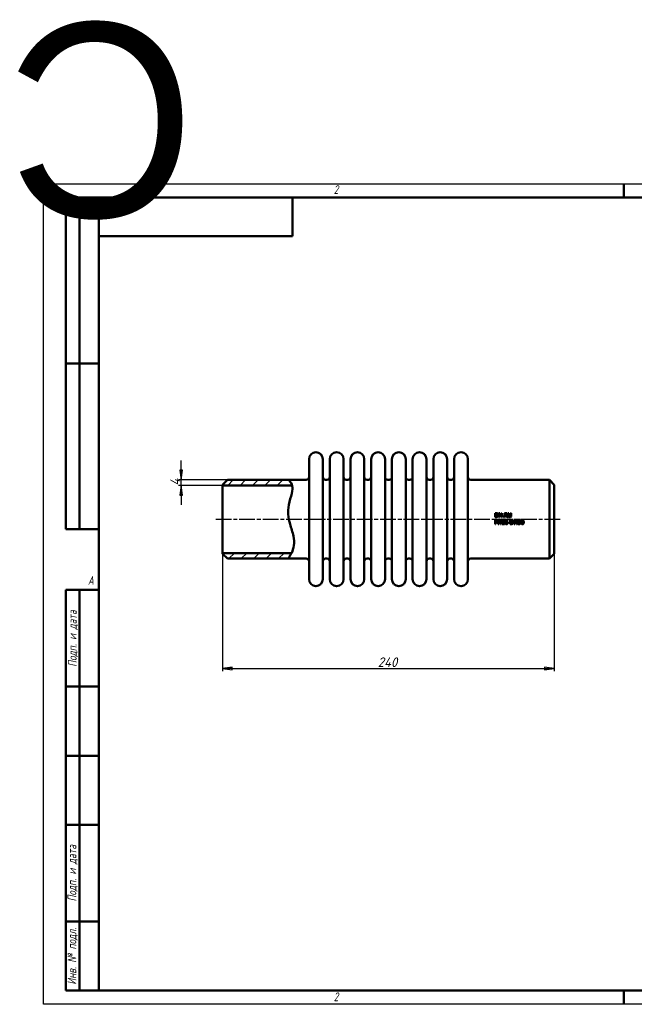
# Model space of a CAD drawing. Header units: millimetres. Extents: x -858 to 2365, y -139 to 713.
# Tile 2 of 4: x -17 to 427, y 0 to 713. Entities that reach past the tile are written whole.
import ezdxf
from ezdxf.enums import TextEntityAlignment as Align

# ---------------------------------------------------------------- set-up
doc = ezdxf.new("R2018")
doc.units = ezdxf.units.MM
doc.header["$LTSCALE"] = 2
doc.linetypes.add('CHAIN', pattern=[0.7087, 0.4724, -0.0591, 0.1181, -0.0591])
for name, color, linetype, lineweight in [('Видимый контур (ГОСТ)', 7, 'Continuous', 50), ('Кромка (ГОСТ)', 7, 'Continuous', 50), ('Обозначение (ГОСТ)', 7, 'Continuous', 25), ('Осевая линия (ГОСТ)', 7, 'Continuous', 25), ('Размер (ГОСТ)', 7, 'Continuous', 25), ('Штриховка (ГОСТ)', 7, 'Continuous', 18), ('Эскизная геометрия (ГОСТ)', 7, 'Continuous', 50)]:
    doc.layers.add(name, color=color, linetype=linetype, lineweight=lineweight)
doc.styles.add('Альтернативный текст (ГОСТ)', font='arial.ttf', dxfattribs={"width": 0.8})
doc.styles.add('Обычный текст (ГОСТ)', font='GOST Common Italic.ttf')
doc.dimstyles.new('Обычный (ГОСТ)', dxfattribs={"dimscale": 2, "dimtxt": 3.5, "dimasz": 3.5, "dimexe": 1, "dimexo": 0, "dimgap": 0.5, "dimtad": 1, "dimtxsty": 'Обычный текст (ГОСТ)', "dimblk": 'Filled-1', "dimcen": 0.09, "dimdle": 15, "dimclrd": 256, "dimclre": 256, "dimclrt": 256, "dimazin": 2, "dimtfac": 0.714286, "dimtdec": 3, "dimtmove": 0, "dimatfit": 3, "dimfxl": 1, "dimtolj": 1, "dimlwd": 25, "dimlwe": 25, "dimarcsym": 0})
pattern_1 = [(45, (0, 0), (-4.49013, 4.49013), [])]

# ---------------------------------------------------------------- blocks, each defined once
blk = doc.blocks.new('Рамки ГОСТ - Рамка')
at = {"layer": 'Кромка (ГОСТ)', "lineweight": 25}
for p, q in [((0, 0), (0, 297)), ((0, 297), (420, 297)), ((420, 297), (420, 0)), ((420, 0), (0, 0))]:
    blk.add_line(p, q, dxfattribs=at)
at = {"layer": 'Кромка (ГОСТ)'}
for p, q in [((210, 292), (210, 297)), ((415, 292), (20, 292)), ((20, 292), (20, 5)), ((415, 5), (415, 292)), ((20, 5), (415, 5)), ((210, 5), (210, 0))]:
    blk.add_line(p, q, dxfattribs=at)
at = {"layer": 'Кромка (ГОСТ)', "char_height": 3.17, "attachment_point": 1, "style": 'Альтернативный текст (ГОСТ)'}
for s, insert, width in [('\\fGOST Common|b0|i1;{\\H3.1700;2}', (105, 296.5), 5.2328), ('\\fGOST Common|b0|i1;{\\H3.1700;1}', (315.02, 296.44), 5.2327), ('\\fGOST Common|b0|i1;{\\H3.1700;A}', (16, 155), 5.1335), ('\\fGOST Common|b0|i1;{\\H3.1700;A}', (416, 148.5), 5.0704), ('\\fGOST Common|b0|i1;{\\H3.1700;2}', (104.99, 4.3), 5.2328), ('\\fGOST Common|b0|i1;{\\H3.1700;1}', (315, 4.14), 6.6287)]:
    blk.add_mtext(s, dxfattribs=dict(at, insert=insert, width=width))
blk = doc.blocks.new('ГОСТ - Доп. графы 1')
at = {"layer": 'Эскизная геометрия (ГОСТ)'}
for p, q in [((-12, 0), (-12, 145)), ((-12, 145), (0, 145)), ((-7, 145), (-7, 0)), ((-12, 110), (-7, 110)), ((-7, 110), (0, 110)), ((-12, 85), (-7, 85)), ((-7, 85), (0, 85)), ((-12, 60), (-7, 60)), ((-7, 60), (0, 60)), ((-12, 25), (-7, 25)), ((-7, 25), (0, 25)), ((0, 0), (-12, 0))]:
    blk.add_line(p, q, dxfattribs=at)
at = {"layer": 'Обозначение (ГОСТ)', "char_height": 3.17, "attachment_point": 5, "rotation": 90, "style": 'Альтернативный текст (ГОСТ)'}
for s, insert, width in [('\\fGOST Common|b0|i1;{\\H3.1700;Подп. и дата}', (-9.37, 127.41), 34.7679), ('\\fGOST Common|b0|i1;{\\H3.1700;Подп. и дата}', (-9.5, 42.47), 35.1486), ('\\fGOST Common|b0|i1;{\\H3.1700;Инв. № подл.}', (-9.5, 12.41), 24.9618)]:
    blk.add_mtext(s, dxfattribs=dict(at, insert=insert, width=width))
at = {"layer": 'Обозначение (ГОСТ)', "lineweight": 30, "flags": 17}
for tag, p in [('Подп._и_дата_2', (-3.53, 127.51)), ('Инв._номер_дубликата', (-3.41, 97.47)), ('Взамен_инв._номера', (-3.46, 72.53)), ('Подп._и_дата_1', (-3.42, 42.35)), ('ИНВЕНТАРНЫЙ_НОМЕР', (-3.33, 12.68))]:
    blk.add_attdef(tag, text='', height=3.17, rotation=90, dxfattribs=at).set_placement(p, align=Align.MIDDLE_CENTER)
blk = doc.blocks.new('ГОСТ - Доп. графы 2')
at = {"layer": 'Эскизная геометрия (ГОСТ)'}
for p, q in [((-12, 0), (-12, 120)), ((-12, 120), (0, 120)), ((-7, 0), (-7, 120)), ((-12, 60), (0, 60)), ((0, 0), (-12, 0))]:
    blk.add_line(p, q, dxfattribs=at)
at = {"layer": 'Обозначение (ГОСТ)', "lineweight": 30, "flags": 17}
for tag, p in [('Первичная_применяемость', (-3.65, 90.03)), ('Справочный_номер', (-3.55, 30.02))]:
    blk.add_attdef(tag, text='', height=3.17, rotation=90, dxfattribs=at).set_placement(p, align=Align.MIDDLE_CENTER)
blk = doc.blocks.new('ГОСТ - Доп. графы 3')
at = {"layer": 'Эскизная геометрия (ГОСТ)'}
for p, q in [((0, 0), (70, 0)), ((70, 0), (70, -14)), ((70, -14), (0, -14))]:
    blk.add_line(p, q, dxfattribs=at)
at = {"layer": 'Обозначение (ГОСТ)', "lineweight": 30}
blk.add_attdef('ОБОЗНАЧЕНИЕ', text='', height=5, rotation=180, dxfattribs=at).set_placement((34.94, -6.97), align=Align.MIDDLE_CENTER)
blk = doc.blocks.new('Filled-1')
at = {"color": 0}
for p, q in [((0, 0), (-1, 0.14)), ((-1, 0.14), (-1, -0.14)), ((-1, 0), (0, 0)), ((-1, -0.14), (0, 0))]:
    blk.add_line(p, q, dxfattribs=at)
at = {"color": 0, "flags": 128}
blk.add_lwpolyline([(-1, -0.14), (0, 0), (-1, 0.14), (-1, -0.14)], dxfattribs=at)
at = {"color": 0}
blk.add_solid([(-1, -0.14), (0, 0), (-1, 0.14), (-1, -0.14)], dxfattribs=at)
blk = doc.blocks.new('*D9')
at = {"layer": 'Defpoints', "color": 0, "linetype": 'Continuous', "transparency": 16777216}
for p in [(129.56, 326.18), (369.56, 326.18), (369.56, 243.15)]:
    blk.add_point(p, dxfattribs=at)
at = {"layer": 'Размер (ГОСТ)', "linetype": 'Continuous', "lineweight": 25, "transparency": 16777216}
for p, q in [((129.56, 326.18), (129.56, 241.15)), ((369.56, 326.18), (369.56, 241.15)), ((136.56, 243.15), (362.56, 243.15))]:
    blk.add_line(p, q, dxfattribs=at)
at = {"layer": 'Размер (ГОСТ)', "linetype": 'Continuous', "lineweight": 25, "transparency": 16777216, "xscale": 7, "yscale": 7, "zscale": 7, "rotation": 180}
blk.add_blockref('Filled-1', (129.56, 243.15), dxfattribs=at)
at = {"layer": 'Размер (ГОСТ)', "linetype": 'Continuous', "lineweight": 25, "transparency": 16777216, "xscale": 7, "yscale": 7, "zscale": 7}
blk.add_blockref('Filled-1', (369.56, 243.15), dxfattribs=at)
at = {"layer": 'Размер (ГОСТ)', "linetype": 'Continuous', "lineweight": 25, "transparency": 16777216, "insert": (241.77, 251.15), "char_height": 7, "attachment_point": 1, "style": 'Обычный текст (ГОСТ)'}
blk.add_mtext('\\A1;240', dxfattribs=at)
blk = doc.blocks.new('*D11')
at = {"layer": 'Defpoints', "color": 0, "linetype": 'Continuous', "transparency": 16777216}
for p in [(99.56, 379.68), (133.06, 379.68), (129.56, 375.68)]:
    blk.add_point(p, dxfattribs=at)
at = {"layer": 'Размер (ГОСТ)', "linetype": 'Continuous', "lineweight": 25, "transparency": 16777216}
for p, q in [((99.56, 386.68), (99.56, 393.68)), ((133.06, 379.68), (97.56, 379.68)), ((99.56, 375.68), (99.56, 379.68)), ((129.56, 375.68), (97.56, 375.68)), ((99.56, 368.68), (99.56, 361.68))]:
    blk.add_line(p, q, dxfattribs=at)
at = {"layer": 'Размер (ГОСТ)', "linetype": 'Continuous', "lineweight": 25, "transparency": 16777216, "xscale": 7, "yscale": 7, "zscale": 7}
for p, rotation in [((99.56, 379.68), 270), ((99.56, 375.68), 90)]:
    blk.add_blockref('Filled-1', p, dxfattribs=dict(at, rotation=rotation))
at = {"layer": 'Размер (ГОСТ)', "linetype": 'Continuous', "lineweight": 25, "transparency": 16777216, "insert": (91.56, 375.52), "char_height": 7, "attachment_point": 1, "rotation": 90, "style": 'Обычный текст (ГОСТ)'}
blk.add_mtext('\\A1;4', dxfattribs=at)

msp = doc.modelspace()

# ---------------------------------------------------------------- hatches: boundary and pattern name
at = {"layer": 'Штриховка (ГОСТ)'}
h = msp.add_hatch(dxfattribs=at)
h.set_pattern_fill('ANSI31', color=256, scale=50.8, style=0)
h.set_pattern_definition(pattern_1)
edge = h.paths.add_edge_path()
edge.add_spline(control_points=[(176.96, 379.68), (177.161, 379.533), (177.464, 379.311), (178.499, 378.338), (179.398, 377.326), (179.821, 375.68)], knot_values=[0, 0, 0, 0, 0.7966876, 0.7966876, 2.0878616, 2.0878616, 2.0878616, 2.0878616], degree=3, periodic=0)
edge.add_line((179.821, 375.68), (179.822, 375.68))
edge.add_line((179.822, 375.68), (129.561, 375.68))
edge.add_line((129.561, 375.68), (129.561, 376.18))
edge.add_line((129.561, 376.18), (133.061, 379.68))
edge.add_line((133.061, 379.68), (176.96, 379.68))
h = msp.add_hatch(dxfattribs=at)
h.set_pattern_fill('ANSI31', color=256, scale=50.8, style=0)
h.set_pattern_definition(pattern_1)
edge = h.paths.add_edge_path()
edge.add_line((133.061, 322.68), (129.561, 326.18))
edge.add_line((129.561, 326.18), (129.561, 326.68))
edge.add_line((129.561, 326.68), (179.389, 326.68))
edge.add_line((179.389, 326.68), (179.389, 326.68))
edge.add_spline(control_points=[(179.389, 326.68), (178.774, 325.403), (178.14, 324.4), (177.229, 323.033), (177.067, 322.821), (176.96, 322.68)], knot_values=[10.5974975, 10.5974975, 10.5974975, 10.5974975, 11.7455733, 11.7455733, 12.8983377, 12.8983377, 12.8983377, 12.8983377], degree=3, periodic=0)
edge.add_line((176.96, 322.68), (133.061, 322.68))

# ---------------------------------------------------------------- linework, layer by layer
at = {"layer": 'Видимый контур (ГОСТ)'}
for p, q in [((192.061, 307.68), (192.061, 394.68)), ((202.061, 307.68), (202.061, 394.68)), ((207.061, 307.68), (207.061, 394.68)), ((217.061, 307.68), (217.061, 394.68)), ((222.061, 307.68), (222.061, 394.68)), ((232.061, 307.68), (232.061, 394.68)), ((237.061, 307.68), (237.061, 394.68)), ((247.061, 307.68), (247.061, 394.68)), ((252.061, 307.68), (252.061, 394.68)), ((262.061, 307.68), (262.061, 394.68)), ((267.061, 307.68), (267.061, 394.68)), ((277.061, 307.68), (277.061, 394.68)), ((282.061, 307.68), (282.061, 394.68)), ((292.061, 307.68), (292.061, 394.68)), ((297.061, 307.68), (297.061, 394.68)), ((307.061, 307.68), (307.061, 394.68)), ((129.561, 376.18), (133.061, 379.68)), ((133.061, 379.68), (176.96, 379.68)), ((176.96, 379.68), (190.061, 379.68)), ((204.061, 379.68), (205.061, 379.68)), ((219.061, 379.68), (220.061, 379.68)), ((234.061, 379.68), (235.061, 379.68)), ((249.061, 379.68), (250.061, 379.68)), ((264.061, 379.68), (265.061, 379.68)), ((279.061, 379.68), (280.061, 379.68)), ((294.061, 379.68), (295.061, 379.68)), ((309.061, 379.68), (366.061, 379.68)), ((366.061, 322.68), (366.061, 379.68)), ((369.561, 376.18), (366.061, 379.68)), ((129.561, 375.68), (129.561, 376.18)), ((179.822, 375.68), (129.561, 375.68)), ((129.561, 326.68), (129.561, 375.68)), ((369.561, 376.18), (369.561, 326.18)), ((326.692, 355.675), (326.692, 352.627)), ((326.692, 355.675), (327.386, 355.675)), ((327.393, 352.627), (326.692, 352.627)), ((326.692, 350.657), (327.457, 350.657)), ((326.692, 350.657), (326.692, 347.609)), ((327.097, 352.978), (327.097, 355.325)), ((327.405, 355.325), (327.097, 355.325)), ((327.097, 352.978), (327.405, 352.978)), ((327.433, 350.306), (327.097, 350.306)), ((327.097, 349.091), (327.097, 350.306)), ((329.004, 350.657), (329.004, 347.609)), ((329.004, 350.657), (329.579, 350.657)), ((329.381, 350.237), (330.73, 347.609)), ((329.381, 347.609), (329.381, 350.237)), ((329.535, 355.675), (330.11, 355.675)), ((329.535, 355.675), (329.535, 352.627)), ((329.912, 352.627), (329.535, 352.627)), ((330.807, 348.244), (329.579, 350.657)), ((329.912, 352.627), (329.912, 355.255)), ((329.912, 355.255), (331.261, 352.627)), ((331.338, 353.262), (330.11, 355.675)), ((330.807, 350.657), (331.185, 350.657)), ((330.807, 350.657), (330.807, 348.244)), ((331.185, 347.609), (331.185, 350.657)), ((331.716, 352.627), (331.261, 352.627)), ((331.338, 355.675), (331.338, 353.262)), ((331.338, 355.675), (331.716, 355.675)), ((331.716, 352.627), (331.716, 355.675)), ((331.955, 350.242), (331.955, 349.963)), ((332.508, 349.963), (331.955, 349.963)), ((332.412, 353.21), (332.901, 353.21)), ((332.412, 353.21), (332.412, 352.627)), ((332.901, 352.627), (332.412, 352.627)), ((332.508, 349.963), (332.508, 347.92)), ((332.585, 350.667), (332.901, 350.667)), ((332.901, 352.627), (332.901, 353.21)), ((332.901, 347.92), (332.901, 350.667)), ((333.603, 355.675), (333.603, 352.627)), ((333.603, 355.675), (334.388, 355.675)), ((334.008, 352.627), (333.603, 352.627)), ((334.008, 354.179), (334.008, 355.325)), ((334.41, 355.325), (334.008, 355.325)), ((334.008, 354.179), (334.363, 354.179)), ((334.008, 352.627), (334.008, 353.84)), ((334.472, 353.84), (334.008, 353.84)), ((334.472, 353.84), (335.435, 352.627)), ((335.962, 352.627), (334.877, 353.954)), ((335.962, 352.627), (335.435, 352.627)), ((335.665, 350.279), (335.648, 350.279)), ((335.665, 350.279), (335.665, 350.672)), ((336.167, 355.675), (336.572, 355.675)), ((336.167, 355.675), (336.167, 353.773)), ((336.572, 353.773), (336.572, 355.675)), ((337.686, 350.657), (338.38, 350.657)), ((337.686, 350.657), (337.686, 347.609)), ((337.967, 355.675), (337.967, 353.764)), ((337.967, 355.675), (338.372, 355.675)), ((338.399, 350.306), (338.091, 350.306)), ((338.091, 347.96), (338.091, 350.306)), ((338.372, 353.773), (338.372, 355.675)), ((340.529, 350.657), (340.529, 347.609)), ((340.529, 350.657), (341.104, 350.657)), ((340.907, 350.237), (342.255, 347.609)), ((340.907, 347.609), (340.907, 350.237)), ((342.332, 348.244), (341.104, 350.657)), ((342.332, 350.657), (342.71, 350.657)), ((342.332, 350.657), (342.332, 348.244)), ((342.71, 347.609), (342.71, 350.657)), ((343.399, 350.657), (343.399, 349.086)), ((343.399, 350.657), (345.071, 350.657)), ((345.071, 350.299), (343.791, 350.299)), ((343.791, 349.486), (343.791, 350.299)), ((345.071, 350.299), (345.071, 350.657)), ((327.097, 347.609), (326.692, 347.609)), ((327.097, 349.091), (327.373, 349.091)), ((327.44, 348.745), (327.097, 348.745)), ((327.097, 347.609), (327.097, 348.745)), ((329.381, 347.609), (329.004, 347.609)), ((331.185, 347.609), (330.73, 347.609)), ((331.955, 347.92), (332.508, 347.92)), ((331.955, 347.92), (331.955, 347.609)), ((333.442, 347.609), (331.955, 347.609)), ((332.901, 347.92), (333.442, 347.92)), ((333.442, 347.609), (333.442, 347.92)), ((338.387, 347.609), (337.686, 347.609)), ((338.091, 347.96), (338.399, 347.96)), ((340.907, 347.609), (340.529, 347.609)), ((342.71, 347.609), (342.255, 347.609)), ((343.273, 348.15), (343.302, 348.15)), ((343.273, 348.15), (343.273, 347.718)), ((129.561, 326.68), (179.389, 326.68)), ((129.561, 326.18), (129.561, 326.68)), ((133.061, 322.68), (129.561, 326.18)), ((133.061, 322.68), (176.96, 322.68)), ((176.96, 322.68), (190.061, 322.68)), ((204.061, 322.68), (205.061, 322.68)), ((219.061, 322.68), (220.061, 322.68)), ((234.061, 322.68), (235.061, 322.68)), ((249.061, 322.68), (250.061, 322.68)), ((264.061, 322.68), (265.061, 322.68)), ((279.061, 322.68), (280.061, 322.68)), ((294.061, 322.68), (295.061, 322.68)), ((309.061, 322.68), (366.061, 322.68)), ((369.561, 326.18), (366.061, 322.68))]:
    msp.add_line(p, q, dxfattribs=at)
for centre, radius, start, end in [((197.061, 394.68), 5, 0, 180), ((212.061, 394.68), 5, 0, 180), ((227.061, 394.68), 5, 0, 180), ((242.061, 394.68), 5, 0, 180), ((257.061, 394.68), 5, 0, 180), ((272.061, 394.68), 5, 0, 180), ((287.061, 394.68), 5, 0, 180), ((302.061, 394.68), 5, 0, 180), ((190.061, 381.68), 2, 270, 0), ((204.061, 381.68), 2, 180, 270), ((205.061, 381.68), 2, 270, 0), ((219.061, 381.68), 2, 180, 270), ((220.061, 381.68), 2, 270, 0), ((234.061, 381.68), 2, 180, 270), ((235.061, 381.68), 2, 270, 0), ((249.061, 381.68), 2, 180, 270), ((250.061, 381.68), 2, 270, 0), ((264.061, 381.68), 2, 180, 270), ((265.061, 381.68), 2, 270, 0), ((279.061, 381.68), 2, 180, 270), ((280.061, 381.68), 2, 270, 0), ((294.061, 381.68), 2, 180, 270), ((295.061, 381.68), 2, 270, 0), ((309.061, 381.68), 2, 180, 270), ((190.061, 320.68), 2, 0, 90), ((204.061, 320.68), 2, 90, 180), ((205.061, 320.68), 2, 0, 90), ((219.061, 320.68), 2, 90, 180), ((220.061, 320.68), 2, 0, 90), ((234.061, 320.68), 2, 90, 180), ((235.061, 320.68), 2, 0, 90), ((249.061, 320.68), 2, 90, 180), ((250.061, 320.68), 2, 0, 90), ((264.061, 320.68), 2, 90, 180), ((265.061, 320.68), 2, 0, 90), ((279.061, 320.68), 2, 90, 180), ((280.061, 320.68), 2, 0, 90), ((294.061, 320.68), 2, 90, 180), ((295.061, 320.68), 2, 0, 90), ((309.061, 320.68), 2, 90, 180), ((197.061, 307.68), 5, 180, 0), ((212.061, 307.68), 5, 180, 0), ((227.061, 307.68), 5, 180, 0), ((242.061, 307.68), 5, 180, 0), ((257.061, 307.68), 5, 180, 0), ((272.061, 307.68), 5, 180, 0), ((287.061, 307.68), 5, 180, 0), ((302.061, 307.68), 5, 180, 0)]:
    msp.add_arc(centre, radius, start, end, dxfattribs=at)
for points, knots in [([(176.96, 379.68), (176.96, 379.68), (177.464, 379.311), (178.578, 378.263), (179.625, 377.069), (180.142, 373.892), (180.121, 372.289), (178.979, 367.327), (178.039, 364.551), (176.893, 358.739), (176.857, 356.491), (177.098, 352.223), (177.709, 349.769), (179.158, 344.815), (180.225, 341.889), (181.244, 336.783), (181.417, 334.508), (180.814, 330.144), (180.18, 328.372), (178.86, 325.541), (178.171, 324.447), (177.229, 323.033), (176.96, 322.68), (176.96, 322.68)], [0, 0, 0, 0, 0.7966876, 0.7966876, 2.2482776, 2.2482776, 3.0664284, 3.0664284, 3.8836389, 3.8836389, 4.6714393, 4.6714393, 6.0678431, 6.0678431, 7.9027498, 7.9027498, 9.2706232, 9.2706232, 10.5197379, 10.5197379, 11.7455733, 11.7455733, 12.8983377, 12.8983377, 12.8983377, 12.8983377]), ([(327.373, 349.091), (327.512, 349.091), (327.656, 349.1), (327.8, 349.138), (327.854, 349.153), (327.953, 349.21), (327.99, 349.239), (328.023, 349.274)], [0, 0, 0, 0, 0.041601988, 0.041601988, 0.051851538, 0.051851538, 0.059232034, 0.059232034, 0.059232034, 0.059232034]), ([(327.386, 355.675), (327.618, 355.675), (327.865, 355.662), (328.152, 355.588), (328.322, 355.535), (328.477, 355.433)], [0, 0, 0, 0, 0.06957069, 0.06957069, 0.10485488, 0.10485488, 0.10485488, 0.10485488]), ([(328.472, 352.872), (328.336, 352.786), (328.189, 352.72), (327.939, 352.662), (327.754, 352.627), (327.393, 352.627)], [0, 0, 0, 0, 0.048473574, 0.048473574, 0.076889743, 0.076889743, 0.076889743, 0.076889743]), ([(328.211, 355.142), (328.116, 355.198), (328.016, 355.24), (327.822, 355.294), (327.672, 355.325), (327.405, 355.325)], [0, 0, 0, 0, 0.033040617, 0.033040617, 0.06047585, 0.06047585, 0.06047585, 0.06047585]), ([(327.405, 352.978), (327.561, 352.978), (327.725, 352.989), (327.913, 353.029), (327.986, 353.045), (328.135, 353.11), (328.193, 353.142), (328.248, 353.181)], [0, 0, 0, 0, 0.046687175, 0.046687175, 0.057370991, 0.057370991, 0.064882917, 0.064882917, 0.064882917, 0.064882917]), ([(327.976, 350.19), (327.915, 350.231), (327.846, 350.258), (327.659, 350.302), (327.519, 350.306), (327.433, 350.306)], [0, 0, 0, 0, 0.022169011, 0.022169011, 0.057609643, 0.057609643, 0.057609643, 0.057609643]), ([(327.457, 350.657), (327.607, 350.657), (327.772, 350.647), (328.004, 350.593), (328.13, 350.554), (328.255, 350.467)], [0, 0, 0, 0, 0.045030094, 0.045030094, 0.071111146, 0.071111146, 0.071111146, 0.071111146]), ([(328.196, 349.726), (328.196, 349.812), (328.184, 349.9), (328.133, 350.023), (328.11, 350.062), (328.05, 350.133), (328.015, 350.164), (327.976, 350.19)], [0, 0, 0, 0, 0.026006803, 0.026006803, 0.039915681, 0.039915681, 0.054092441, 0.054092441, 0.054092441, 0.054092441]), ([(328.023, 349.274), (328.077, 349.328), (328.121, 349.389), (328.175, 349.521), (328.196, 349.604), (328.196, 349.726)], [0, 0, 0, 0, 0.022925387, 0.022925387, 0.04279206, 0.04279206, 0.04279206, 0.04279206]), ([(328.673, 354.154), (328.673, 354.302), (328.657, 354.453), (328.583, 354.707), (328.534, 354.813), (328.397, 355.002), (328.311, 355.08), (328.211, 355.142)], [0, 0, 0, 0, 0.04478473, 0.04478473, 0.07980941, 0.07980941, 0.11538273, 0.11538273, 0.11538273, 0.11538273]), ([(328.248, 353.181), (328.346, 353.247), (328.429, 353.33), (328.571, 353.545), (328.609, 353.664), (328.662, 353.886), (328.673, 354.022), (328.673, 354.154)], [0, 0, 0, 0, 0.03572709, 0.03572709, 0.0776462, 0.0776462, 0.13522691, 0.13522691, 0.13522691, 0.13522691]), ([(328.255, 350.467), (328.347, 350.404), (328.425, 350.326), (328.542, 350.147), (328.569, 350.069), (328.609, 349.92), (328.618, 349.829), (328.618, 349.738)], [0, 0, 0, 0, 0.03353071, 0.03353071, 0.06423794, 0.06423794, 0.10805976, 0.10805976, 0.10805976, 0.10805976]), ([(328.618, 349.738), (328.618, 349.619), (328.599, 349.503), (328.539, 349.338), (328.512, 349.275), (328.437, 349.156), (328.397, 349.106), (328.351, 349.061)], [0, 0, 0, 0, 0.035855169, 0.035855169, 0.052571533, 0.052571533, 0.066761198, 0.066761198, 0.066761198, 0.066761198]), ([(329.095, 354.149), (329.095, 353.986), (329.076, 353.825), (328.975, 353.469), (328.892, 353.321), (328.728, 353.082), (328.613, 352.965), (328.472, 352.872)], [0, 0, 0, 0, 0.04910647, 0.04910647, 0.11135162, 0.11135162, 0.19686955, 0.19686955, 0.19686955, 0.19686955]), ([(328.477, 355.433), (328.622, 355.337), (328.743, 355.218), (328.905, 354.979), (328.98, 354.846), (329.077, 354.491), (329.095, 354.319), (329.095, 354.149)], [0, 0, 0, 0, 0.05230731, 0.05230731, 0.08691104, 0.08691104, 0.11661475, 0.11661475, 0.11661475, 0.11661475]), ([(331.955, 350.242), (332.086, 350.242), (332.219, 350.253), (332.398, 350.314), (332.436, 350.342), (332.483, 350.381), (332.507, 350.411), (332.543, 350.476), (332.556, 350.51), (332.575, 350.584), (332.582, 350.626), (332.585, 350.667)], [0, 0, 0, 0, 0.03910732, 0.03910732, 0.06527297, 0.06527297, 0.11043865, 0.11043865, 0.15218505, 0.15218505, 0.20050034, 0.20050034, 0.20050034, 0.20050034]), ([(333.953, 348.948), (333.953, 349.119), (333.965, 349.292), (334.025, 349.658), (334.07, 349.792), (334.146, 349.994), (334.208, 350.113), (334.287, 350.222)], [0, 0, 0, 0, 0.0515596, 0.0515596, 0.1112283, 0.1112283, 0.21007232, 0.21007232, 0.21007232, 0.21007232]), ([(334.287, 350.222), (334.375, 350.346), (334.483, 350.447), (334.69, 350.576), (334.794, 350.629), (335.06, 350.7), (335.19, 350.714), (335.319, 350.714)], [0, 0, 0, 0, 0.045499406, 0.045499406, 0.073136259, 0.073136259, 0.097671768, 0.097671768, 0.097671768, 0.097671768]), ([(334.363, 354.179), (334.468, 354.179), (334.576, 354.187), (334.699, 354.214), (334.751, 354.226), (334.847, 354.279), (334.883, 354.305), (334.914, 354.337)], [0, 0, 0, 0, 0.031360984, 0.031360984, 0.037958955, 0.037958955, 0.042476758, 0.042476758, 0.042476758, 0.042476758]), ([(335.265, 350.361), (335.149, 350.361), (335.034, 350.343), (334.835, 350.261), (334.755, 350.207), (334.616, 350.071), (334.553, 349.986), (334.425, 349.708), (334.389, 349.522), (334.373, 349.343)], [0, 0, 0, 0, 0.03490192, 0.03490192, 0.06442254, 0.06442254, 0.09314497, 0.09314497, 0.13408674, 0.13408674, 0.13408674, 0.13408674]), ([(334.373, 349.343), (334.463, 349.405), (334.558, 349.457), (334.721, 349.518), (334.835, 349.555), (335.008, 349.555)], [0, 0, 0, 0, 0.032654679, 0.032654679, 0.052095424, 0.052095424, 0.052095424, 0.052095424]), ([(334.388, 355.675), (334.528, 355.675), (334.687, 355.669), (334.853, 355.643), (334.919, 355.631), (335.058, 355.576), (335.112, 355.548), (335.164, 355.515)], [0, 0, 0, 0, 0.041900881, 0.041900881, 0.050283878, 0.050283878, 0.056059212, 0.056059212, 0.056059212, 0.056059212]), ([(334.894, 355.221), (334.837, 355.258), (334.774, 355.283), (334.647, 355.312), (334.555, 355.325), (334.41, 355.325)], [0, 0, 0, 0, 0.020568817, 0.020568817, 0.039164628, 0.039164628, 0.039164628, 0.039164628]), ([(335.51, 354.848), (335.51, 354.722), (335.491, 354.597), (335.424, 354.423), (335.374, 354.315), (335.213, 354.147), (335.155, 354.101), (335.025, 354.017), (334.953, 353.982), (334.877, 353.954)], [0, 0, 0, 0, 0.038077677, 0.038077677, 0.056149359, 0.056149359, 0.064609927, 0.064609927, 0.073792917, 0.073792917, 0.073792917, 0.073792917]), ([(335.087, 354.816), (335.087, 354.885), (335.078, 354.955), (335.035, 355.069), (335.013, 355.104), (334.964, 355.166), (334.932, 355.196), (334.894, 355.221)], [0, 0, 0, 0, 0.021008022, 0.021008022, 0.036735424, 0.036735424, 0.05719147, 0.05719147, 0.05719147, 0.05719147]), ([(334.914, 354.337), (334.963, 354.383), (335.001, 354.437), (335.047, 354.539), (335.063, 354.588), (335.083, 354.701), (335.087, 354.759), (335.087, 354.816)], [0, 0, 0, 0, 0.020211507, 0.020211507, 0.033902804, 0.033902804, 0.047128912, 0.047128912, 0.047128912, 0.047128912]), ([(335.008, 349.555), (335.111, 349.555), (335.219, 349.546), (335.364, 349.508), (335.461, 349.477), (335.598, 349.375)], [0, 0, 0, 0, 0.030921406, 0.030921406, 0.044741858, 0.044741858, 0.044741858, 0.044741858]), ([(335.164, 355.515), (335.251, 355.458), (335.325, 355.388), (335.435, 355.227), (335.462, 355.158), (335.501, 355.016), (335.51, 354.932), (335.51, 354.848)], [0, 0, 0, 0, 0.031350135, 0.031350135, 0.058989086, 0.058989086, 0.095369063, 0.095369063, 0.095369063, 0.095369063]), ([(335.648, 350.279), (335.604, 350.302), (335.544, 350.32), (335.456, 350.342), (335.379, 350.361), (335.265, 350.361)], [0, 0, 0, 0, 0.014918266, 0.014918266, 0.023256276, 0.023256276, 0.023256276, 0.023256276]), ([(335.319, 350.714), (335.383, 350.714), (335.447, 350.711), (335.541, 350.7), (335.603, 350.692), (335.665, 350.672)], [0, 0, 0, 0, 0.018980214, 0.018980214, 0.02843283, 0.02843283, 0.02843283, 0.02843283]), ([(335.598, 349.375), (335.68, 349.314), (335.748, 349.239), (335.852, 349.061), (335.881, 348.97), (335.921, 348.797), (335.929, 348.696), (335.929, 348.597)], [0, 0, 0, 0, 0.03073247, 0.03073247, 0.06217239, 0.06217239, 0.1020543, 0.1020543, 0.1020543, 0.1020543]), ([(336.458, 352.845), (336.376, 352.926), (336.312, 353.02), (336.228, 353.219), (336.167, 353.409), (336.167, 353.773)], [0, 0, 0, 0, 0.034704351, 0.034704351, 0.065003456, 0.065003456, 0.065003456, 0.065003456]), ([(337.268, 352.563), (337.111, 352.563), (336.948, 352.581), (336.743, 352.653), (336.678, 352.682), (336.556, 352.757), (336.505, 352.798), (336.458, 352.845)], [0, 0, 0, 0, 0.047166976, 0.047166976, 0.065240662, 0.065240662, 0.080823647, 0.080823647, 0.080823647, 0.080823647]), ([(336.572, 353.773), (336.572, 353.676), (336.576, 353.569), (336.599, 353.408), (336.611, 353.357), (336.648, 353.254), (336.672, 353.205), (336.703, 353.158)], [0, 0, 0, 0, 0.02949047, 0.02949047, 0.049001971, 0.049001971, 0.069234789, 0.069234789, 0.069234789, 0.069234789]), ([(336.703, 353.158), (336.74, 353.102), (336.786, 353.055), (336.906, 352.974), (336.972, 352.951), (337.105, 352.916), (337.188, 352.909), (337.268, 352.909)], [0, 0, 0, 0, 0.02024593, 0.02024593, 0.04346536, 0.04346536, 0.075853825, 0.075853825, 0.075853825, 0.075853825]), ([(337.268, 352.909), (337.382, 352.909), (337.496, 352.926), (337.636, 352.984), (337.686, 353.008), (337.776, 353.081), (337.809, 353.117), (337.836, 353.158)], [0, 0, 0, 0, 0.034288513, 0.034288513, 0.045295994, 0.045295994, 0.053684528, 0.053684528, 0.053684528, 0.053684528]), ([(338.081, 352.845), (337.992, 352.758), (337.891, 352.691), (337.685, 352.609), (337.532, 352.563), (337.268, 352.563)], [0, 0, 0, 0, 0.037243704, 0.037243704, 0.066541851, 0.066541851, 0.066541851, 0.066541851]), ([(337.836, 353.158), (337.885, 353.233), (337.919, 353.314), (337.949, 353.458), (337.967, 353.569), (337.967, 353.764)], [0, 0, 0, 0, 0.026836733, 0.026836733, 0.044290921, 0.044290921, 0.044290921, 0.044290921]), ([(338.372, 353.773), (338.372, 353.638), (338.364, 353.497), (338.312, 353.215), (338.276, 353.128), (338.209, 352.99), (338.152, 352.912), (338.081, 352.845)], [0, 0, 0, 0, 0.04088057, 0.04088057, 0.08601726, 0.08601726, 0.16625937, 0.16625937, 0.16625937, 0.16625937]), ([(338.38, 350.657), (338.613, 350.657), (338.863, 350.643), (339.145, 350.569), (339.317, 350.517), (339.471, 350.415)], [0, 0, 0, 0, 0.07007431, 0.07007431, 0.10348166, 0.10348166, 0.10348166, 0.10348166]), ([(339.205, 350.123), (339.098, 350.187), (338.983, 350.233), (338.786, 350.28), (338.646, 350.306), (338.399, 350.306)], [0, 0, 0, 0, 0.037343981, 0.037343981, 0.060816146, 0.060816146, 0.060816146, 0.060816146]), ([(339.667, 349.135), (339.667, 349.291), (339.649, 349.451), (339.569, 349.708), (339.52, 349.809), (339.384, 349.99), (339.301, 350.064), (339.205, 350.123)], [0, 0, 0, 0, 0.04694421, 0.04694421, 0.08082599, 0.08082599, 0.11474878, 0.11474878, 0.11474878, 0.11474878]), ([(339.471, 350.415), (339.619, 350.317), (339.743, 350.194), (339.909, 349.944), (339.982, 349.807), (340.073, 349.457), (340.089, 349.293), (340.089, 349.13)], [0, 0, 0, 0, 0.05325932, 0.05325932, 0.09022162, 0.09022162, 0.12067309, 0.12067309, 0.12067309, 0.12067309]), ([(343.791, 349.486), (343.84, 349.493), (343.888, 349.497), (343.953, 349.501), (344.007, 349.503), (344.068, 349.503)], [0, 0, 0, 0, 0.0146349, 0.0146349, 0.019370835, 0.019370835, 0.019370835, 0.019370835]), ([(344.068, 349.503), (344.196, 349.503), (344.339, 349.495), (344.491, 349.459), (344.55, 349.444), (344.677, 349.381), (344.727, 349.349), (344.775, 349.313)], [0, 0, 0, 0, 0.038505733, 0.038505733, 0.046843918, 0.046843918, 0.052902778, 0.052902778, 0.052902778, 0.052902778]), ([(344.775, 349.313), (344.856, 349.252), (344.923, 349.177), (345.02, 349.01), (345.045, 348.935), (345.081, 348.769), (345.088, 348.671), (345.088, 348.577)], [0, 0, 0, 0, 0.030723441, 0.030723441, 0.058093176, 0.058093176, 0.092200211, 0.092200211, 0.092200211, 0.092200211]), ([(345.476, 349.13), (345.476, 349.372), (345.491, 349.633), (345.574, 350.029), (345.626, 350.195), (345.771, 350.429), (345.842, 350.506), (345.998, 350.618), (346.077, 350.656), (346.256, 350.708), (346.354, 350.719), (346.452, 350.719)], [0, 0, 0, 0, 0.0725902, 0.0725902, 0.12129751, 0.12129751, 0.1550774, 0.1550774, 0.18419418, 0.18419418, 0.21624471, 0.21624471, 0.21624471, 0.21624471]), ([(345.997, 350.059), (345.951, 349.944), (345.928, 349.809), (345.908, 349.616), (345.891, 349.433), (345.891, 349.13)], [0, 0, 0, 0, 0.037352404, 0.037352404, 0.058229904, 0.058229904, 0.058229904, 0.058229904]), ([(346.452, 350.38), (346.385, 350.38), (346.318, 350.371), (346.218, 350.331), (346.172, 350.307), (346.099, 350.235), (346.075, 350.205), (346.032, 350.137), (346.013, 350.098), (345.997, 350.059)], [0, 0, 0, 0, 0.020017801, 0.020017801, 0.032210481, 0.032210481, 0.039470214, 0.039470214, 0.047470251, 0.047470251, 0.047470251, 0.047470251]), ([(346.452, 350.719), (346.575, 350.719), (346.698, 350.701), (346.906, 350.617), (346.988, 350.563), (347.119, 350.432), (347.18, 350.351), (347.308, 350.087), (347.352, 349.917), (347.413, 349.551), (347.425, 349.337), (347.425, 349.133)], [0, 0, 0, 0, 0.03705667, 0.03705667, 0.06709371, 0.06709371, 0.09267751, 0.09267751, 0.1261524, 0.1261524, 0.16735165, 0.16735165, 0.16735165, 0.16735165]), ([(346.899, 350.064), (346.872, 350.132), (346.835, 350.197), (346.736, 350.302), (346.689, 350.328), (346.63, 350.354), (346.597, 350.364), (346.527, 350.377), (346.489, 350.38), (346.452, 350.38)], [0, 0, 0, 0, 0.021950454, 0.021950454, 0.043439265, 0.043439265, 0.066746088, 0.066746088, 0.092626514, 0.092626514, 0.092626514, 0.092626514]), ([(347.01, 349.133), (347.01, 349.277), (347.006, 349.427), (346.982, 349.736), (346.958, 349.914), (346.899, 350.064)], [0, 0, 0, 0, 0.043216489, 0.043216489, 0.093228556, 0.093228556, 0.093228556, 0.093228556]), ([(328.351, 349.061), (328.256, 348.967), (328.146, 348.895), (327.959, 348.815), (327.879, 348.789), (327.661, 348.752), (327.549, 348.745), (327.44, 348.745)], [0, 0, 0, 0, 0.040180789, 0.040180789, 0.061196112, 0.061196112, 0.081528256, 0.081528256, 0.081528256, 0.081528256]), ([(334.289, 347.821), (334.212, 347.902), (334.152, 347.998), (334.068, 348.182), (334.023, 348.299), (333.963, 348.629), (333.953, 348.791), (333.953, 348.948)], [0, 0, 0, 0, 0.033752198, 0.033752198, 0.061003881, 0.061003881, 0.084946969, 0.084946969, 0.084946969, 0.084946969]), ([(334.961, 347.545), (334.833, 347.545), (334.708, 347.565), (334.548, 347.63), (334.49, 347.657), (334.376, 347.736), (334.331, 347.777), (334.289, 347.821)], [0, 0, 0, 0, 0.038339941, 0.038339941, 0.051810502, 0.051810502, 0.062376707, 0.062376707, 0.062376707, 0.062376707]), ([(334.373, 349.049), (334.372, 349.021), (334.37, 348.992), (334.368, 348.952), (334.366, 348.917), (334.366, 348.856)], [0, 0, 0, 0, 0.008570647, 0.008570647, 0.011997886, 0.011997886, 0.011997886, 0.011997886]), ([(334.366, 348.856), (334.366, 348.723), (334.374, 348.577), (334.424, 348.34), (334.454, 348.267), (334.505, 348.157), (334.539, 348.099), (334.583, 348.051)], [0, 0, 0, 0, 0.04013339, 0.04013339, 0.07289614, 0.07289614, 0.11096751, 0.11096751, 0.11096751, 0.11096751]), ([(334.917, 349.217), (334.822, 349.217), (334.729, 349.203), (334.58, 349.155), (334.488, 349.12), (334.373, 349.049)], [0, 0, 0, 0, 0.0284237, 0.0284237, 0.04696179, 0.04696179, 0.04696179, 0.04696179]), ([(334.583, 348.051), (334.629, 348), (334.682, 347.955), (334.777, 347.909), (334.814, 347.898), (334.887, 347.882), (334.925, 347.878), (334.964, 347.878)], [0, 0, 0, 0, 0.020474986, 0.020474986, 0.031472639, 0.031472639, 0.043111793, 0.043111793, 0.043111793, 0.043111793]), ([(335.307, 349.111), (335.261, 349.147), (335.21, 349.173), (335.101, 349.203), (335.015, 349.217), (334.917, 349.217)], [0, 0, 0, 0, 0.017538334, 0.017538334, 0.033994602, 0.033994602, 0.033994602, 0.033994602]), ([(335.643, 347.831), (335.57, 347.755), (335.487, 347.692), (335.329, 347.611), (335.263, 347.587), (335.116, 347.553), (335.039, 347.545), (334.961, 347.545)], [0, 0, 0, 0, 0.031742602, 0.031742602, 0.053269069, 0.053269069, 0.076353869, 0.076353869, 0.076353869, 0.076353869]), ([(334.964, 347.878), (335.037, 347.878), (335.109, 347.89), (335.233, 347.941), (335.284, 347.975), (335.39, 348.077), (335.425, 348.14), (335.472, 348.247), (335.488, 348.308), (335.51, 348.438), (335.514, 348.51), (335.514, 348.58)], [0, 0, 0, 0, 0.02192736, 0.02192736, 0.04047218, 0.04047218, 0.06633124, 0.06633124, 0.09584633, 0.09584633, 0.12913292, 0.12913292, 0.12913292, 0.12913292]), ([(335.514, 348.58), (335.514, 348.67), (335.506, 348.766), (335.467, 348.895), (335.447, 348.944), (335.384, 349.038), (335.348, 349.077), (335.307, 349.111)], [0, 0, 0, 0, 0.027226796, 0.027226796, 0.040443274, 0.040443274, 0.05210451, 0.05210451, 0.05210451, 0.05210451]), ([(335.929, 348.597), (335.929, 348.475), (335.914, 348.354), (335.85, 348.149), (335.814, 348.073), (335.742, 347.948), (335.697, 347.886), (335.643, 347.831)], [0, 0, 0, 0, 0.036815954, 0.036815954, 0.064811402, 0.064811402, 0.096912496, 0.096912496, 0.096912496, 0.096912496]), ([(339.466, 347.853), (339.346, 347.778), (339.217, 347.717), (338.988, 347.653), (338.792, 347.609), (338.387, 347.609)], [0, 0, 0, 0, 0.042710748, 0.042710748, 0.07138729, 0.07138729, 0.07138729, 0.07138729]), ([(338.399, 347.96), (338.555, 347.96), (338.719, 347.97), (338.907, 348.01), (338.981, 348.027), (339.13, 348.092), (339.187, 348.124), (339.242, 348.162)], [0, 0, 0, 0, 0.046622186, 0.046622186, 0.057524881, 0.057524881, 0.065120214, 0.065120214, 0.065120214, 0.065120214]), ([(339.242, 348.162), (339.341, 348.229), (339.423, 348.311), (339.564, 348.525), (339.602, 348.64), (339.655, 348.86), (339.667, 349), (339.667, 349.135)], [0, 0, 0, 0, 0.03582967, 0.03582967, 0.07700489, 0.07700489, 0.13816371, 0.13816371, 0.13816371, 0.13816371]), ([(340.089, 349.13), (340.089, 348.929), (340.059, 348.731), (339.932, 348.379), (339.852, 348.247), (339.693, 348.034), (339.589, 347.934), (339.466, 347.853)], [0, 0, 0, 0, 0.06060624, 0.06060624, 0.11287991, 0.11287991, 0.17660982, 0.17660982, 0.17660982, 0.17660982]), ([(344.071, 347.545), (343.926, 347.545), (343.784, 347.561), (343.552, 347.613), (343.409, 347.651), (343.273, 347.718)], [0, 0, 0, 0, 0.043313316, 0.043313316, 0.071416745, 0.071416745, 0.071416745, 0.071416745]), ([(343.302, 348.15), (343.338, 348.123), (343.387, 348.096), (343.469, 348.054), (343.533, 348.023), (343.631, 347.987)], [0, 0, 0, 0, 0.013388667, 0.013388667, 0.02347189, 0.02347189, 0.02347189, 0.02347189]), ([(344.001, 349.16), (343.889, 349.16), (343.778, 349.151), (343.633, 349.129), (343.502, 349.109), (343.399, 349.086)], [0, 0, 0, 0, 0.033648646, 0.033648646, 0.04392468, 0.04392468, 0.04392468, 0.04392468]), ([(343.631, 347.987), (343.701, 347.963), (343.775, 347.94), (343.879, 347.915), (343.954, 347.898), (344.078, 347.898)], [0, 0, 0, 0, 0.022277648, 0.022277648, 0.032092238, 0.032092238, 0.032092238, 0.032092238]), ([(344.5, 349.019), (344.456, 349.059), (344.405, 349.088), (344.252, 349.144), (344.128, 349.16), (344.001, 349.16)], [0, 0, 0, 0, 0.017844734, 0.017844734, 0.048802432, 0.048802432, 0.048802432, 0.048802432]), ([(344.819, 347.844), (344.745, 347.764), (344.657, 347.701), (344.466, 347.606), (344.386, 347.584), (344.248, 347.553), (344.16, 347.545), (344.071, 347.545)], [0, 0, 0, 0, 0.03280646, 0.03280646, 0.06405313, 0.06405313, 0.11761958, 0.11761958, 0.11761958, 0.11761958]), ([(344.078, 347.898), (344.16, 347.898), (344.24, 347.913), (344.338, 347.95), (344.379, 347.967), (344.46, 348.024), (344.49, 348.052), (344.518, 348.083)], [0, 0, 0, 0, 0.024703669, 0.024703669, 0.031390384, 0.031390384, 0.036201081, 0.036201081, 0.036201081, 0.036201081]), ([(344.673, 348.58), (344.673, 348.658), (344.666, 348.743), (344.623, 348.865), (344.602, 348.902), (344.56, 348.963), (344.532, 348.993), (344.5, 349.019)], [0, 0, 0, 0, 0.02359602, 0.02359602, 0.038790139, 0.038790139, 0.058053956, 0.058053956, 0.058053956, 0.058053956]), ([(344.518, 348.083), (344.566, 348.141), (344.602, 348.207), (344.648, 348.335), (344.673, 348.429), (344.673, 348.58)], [0, 0, 0, 0, 0.022812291, 0.022812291, 0.041026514, 0.041026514, 0.041026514, 0.041026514]), ([(345.088, 348.577), (345.088, 348.461), (345.073, 348.346), (345.018, 348.162), (344.988, 348.09), (344.914, 347.959), (344.87, 347.899), (344.819, 347.844)], [0, 0, 0, 0, 0.035024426, 0.035024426, 0.058015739, 0.058015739, 0.080684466, 0.080684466, 0.080684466, 0.080684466]), ([(346.452, 347.545), (346.326, 347.545), (346.201, 347.563), (345.995, 347.647), (345.915, 347.698), (345.773, 347.836), (345.717, 347.919), (345.599, 348.154), (345.554, 348.321), (345.489, 348.691), (345.476, 348.917), (345.476, 349.13)], [0, 0, 0, 0, 0.03769733, 0.03769733, 0.06676351, 0.06676351, 0.09713206, 0.09713206, 0.14632016, 0.14632016, 0.21081705, 0.21081705, 0.21081705, 0.21081705]), ([(345.891, 349.13), (345.891, 348.985), (345.894, 348.829), (345.913, 348.546), (345.931, 348.378), (345.995, 348.212)], [0, 0, 0, 0, 0.043682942, 0.043682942, 0.085800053, 0.085800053, 0.085800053, 0.085800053]), ([(345.995, 348.212), (346.021, 348.141), (346.058, 348.074), (346.161, 347.963), (346.21, 347.937), (346.267, 347.911), (346.3, 347.9), (346.373, 347.886), (346.413, 347.883), (346.452, 347.883)], [0, 0, 0, 0, 0.02281578, 0.02281578, 0.04552468, 0.04552468, 0.0734659, 0.0734659, 0.10493276, 0.10493276, 0.10493276, 0.10493276]), ([(347.425, 349.133), (347.425, 348.884), (347.408, 348.613), (347.302, 348.134), (347.23, 347.992), (347.11, 347.813), (347.038, 347.739), (346.877, 347.632), (346.797, 347.597), (346.626, 347.554), (346.539, 347.545), (346.452, 347.545)], [0, 0, 0, 0, 0.07497125, 0.07497125, 0.14810068, 0.14810068, 0.21691798, 0.21691798, 0.27543877, 0.27543877, 0.33261532, 0.33261532, 0.33261532, 0.33261532]), ([(346.452, 347.883), (346.518, 347.883), (346.584, 347.892), (346.684, 347.932), (346.729, 347.957), (346.801, 348.027), (346.825, 348.058), (346.868, 348.127), (346.886, 348.165), (346.901, 348.204)], [0, 0, 0, 0, 0.019831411, 0.019831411, 0.032265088, 0.032265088, 0.040104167, 0.040104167, 0.048560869, 0.048560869, 0.048560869, 0.048560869]), ([(346.901, 348.204), (346.941, 348.306), (346.964, 348.423), (346.99, 348.62), (346.998, 348.719), (347.008, 348.915), (347.01, 349.025), (347.01, 349.133)], [0, 0, 0, 0, 0.032896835, 0.032896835, 0.059956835, 0.059956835, 0.092936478, 0.092936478, 0.092936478, 0.092936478])]:
    msp.add_open_spline(points, degree=3, knots=knots, dxfattribs=at)
at = {"layer": 'Осевая линия (ГОСТ)', "linetype": 'CHAIN', "ltscale": 11.993792}
msp.add_line((124.561, 351.18), (374.561, 351.18), dxfattribs=at)

# ---------------------------------------------------------------- block references
ref = msp.add_blockref('ГОСТ - Доп. графы 3', (40, 584), dxfattribs=dict(xscale=2, yscale=2, zscale=2))
lines = msp.add_mtext('CB-3131-W', dxfattribs={"layer": 'Обозначение (ГОСТ)', "insert": (109.884, 570.065), "char_height": 140.2497, "attachment_point": 1, "rotation": 180})
ref.add_attrib('ОБОЗНАЧЕНИЕ', '', (109.884, 570.065)).embed_mtext(lines)
at = {"xscale": 2, "yscale": 2, "zscale": 2}
for name, p in [('Рамки ГОСТ - Рамка', (0, 0)), ('ГОСТ - Доп. графы 2', (40, 344)), ('ГОСТ - Доп. графы 1', (40, 10))]:
    msp.add_blockref(name, p, dxfattribs=at)

# ---------------------------------------------------------------- dimensions: what is measured, and where the dimension line sits
at = {"layer": 'Размер (ГОСТ)', "linetype": 'Continuous', "lineweight": 25}
for base, p1, p2, angle, override, picture, middle in [((99.561, 379.68), (129.561, 375.68), (133.061, 379.68), 90, {"dimgap": 0.5, "dimdec": 2, "dimtol": 0, "dimlim": 0, "dimtp": 0, "dimtm": 0, "dimtdec": 3, "dimtofl": 1, "dimatfit": 1}, '*D11', (99.561, 377.68)), ((369.561, 243.146), (129.561, 326.18), (369.561, 326.18), 180, {"dimgap": 0.5, "dimdec": 2, "dimtol": 0, "dimlim": 0, "dimtp": 0, "dimtm": 0, "dimtdec": 3, "dimtofl": 0, "dimatfit": 1}, '*D9', (249.561, 243.146))]:
    dim = msp.add_linear_dim(base=base, p1=p1, p2=p2, angle=angle, dimstyle='Обычный (ГОСТ)', override=override, dxfattribs=at)
    dim.commit()
    dim.dimension.update_dxf_attribs({"geometry": picture, "text_midpoint": middle, "dimtype": 160})

doc.saveas('drawing.dxf')
